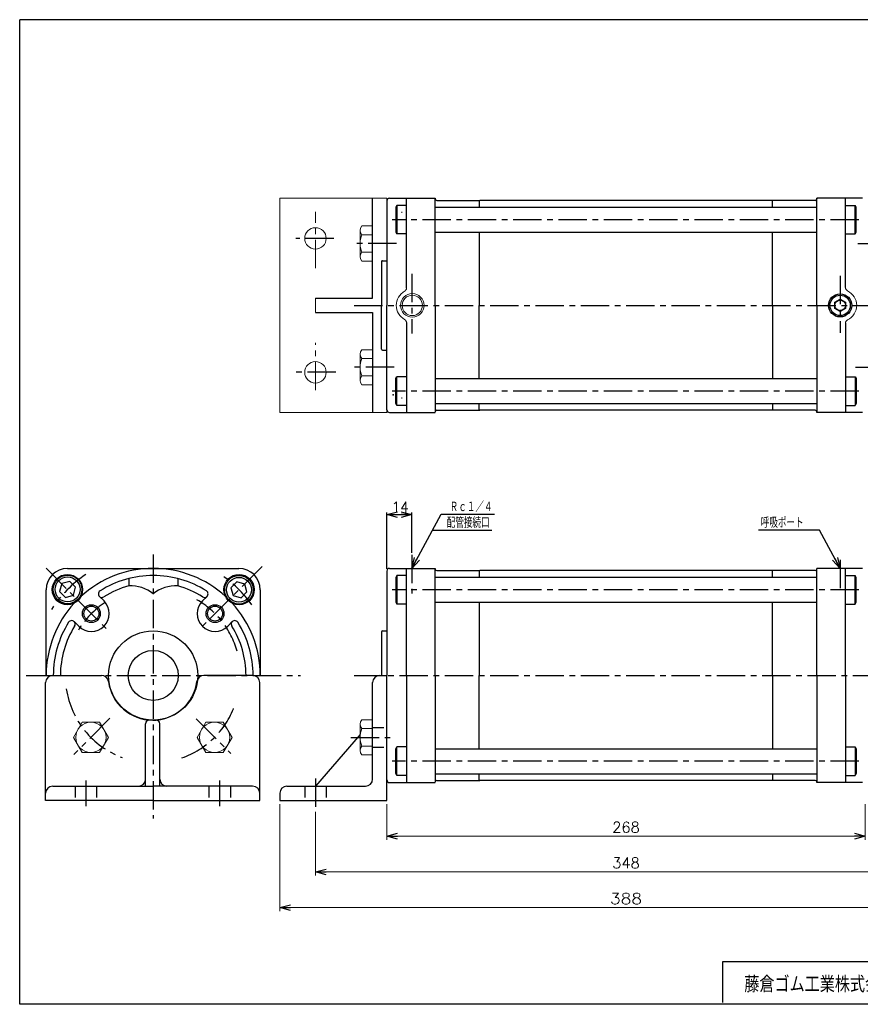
# Model space of a CAD drawing. Header units: millimetres. Extents: x -380 to 408, y -281 to 283.
# Tile 1 of 2: x -380 to 91, y -268 to 283. Entities that reach past the tile are written whole.
import ezdxf
from ezdxf.enums import TextEntityAlignment as Align

# ---------------------------------------------------------------- set-up
doc = ezdxf.new("R2010")
doc.units = ezdxf.units.MM
doc.header["$LTSCALE"] = 0.5
doc.header["$PDSIZE"] = 1
doc.linetypes.add('CENTER', pattern=[50.8, 31.75, -6.35, 6.35, -6.35])
doc.linetypes.add('DASHED', pattern=[19.05, 12.7, -6.35])
doc.layers.add('Layer0016', color=7, linetype='Continuous')
doc.layers.add('ZUWAKU', color=7, linetype='Continuous')
doc.styles.add('FdaStyle0', font='txt.shx', dxfattribs={"bigfont": 'bigfont'})
doc.dimstyles.new('DaDimRotatedStyle', dxfattribs={"dimtxt": 6, "dimasz": 6.000004, "dimexe": 2, "dimexo": 2, "dimgap": 2, "dimtad": 3, "dimdsep": 46, "dimtxsty": 'FdaStyle0', "dimblk1": 'OPEN30', "dimblk2": 'OPEN30', "dimsah": 1, "dimcen": 0.09, "dimclrd": 4, "dimclre": 4, "dimclrt": 4, "dimadec": 0, "dimazin": 2, "dimtfac": 1, "dimtdec": 4, "dimtmove": 0, "dimatfit": 0, "dimfxl": 1, "dimarcsym": 0})

# ---------------------------------------------------------------- blocks, each defined once
blk = doc.blocks.new('_OPEN30')
at = {"color": 0, "linetype": 'ByBlock', "lineweight": -2}
for p, q in [((-1, 0.267949), (0, 0)), ((0, 0), (-1, -0.267949)), ((0, 0), (-1, 0))]:
    blk.add_line(p, q, dxfattribs=at)
blk = doc.blocks.new('DC_GROUP_Φ100_1')
at = {"color": 4, "linetype": 'Continuous', "lineweight": 25}
for p, q in [((-258.33, -31.88), (-261.6, -35.15)), ((-253.87, -33.08), (-258.33, -31.88)), ((-252.67, -37.54), (-253.87, -33.08)), ((-261.6, -35.15), (-260.4, -39.61)), ((-255.94, -40.8), (-252.67, -37.54)), ((-260.4, -39.61), (-255.94, -40.8))]:
    blk.add_line(p, q, dxfattribs=at)
for radius in [8, 6.96]:
    blk.add_circle((-257.13, -36.34), radius, dxfattribs=at)
blk = doc.blocks.new('DC_GROUP_Φ100_2')
at = {"color": 4, "linetype": 'Continuous', "lineweight": 25}
for p, q in [((-356.41, -32.85), (-357.61, -37.31)), ((-351.95, -31.65), (-356.41, -32.85)), ((-348.69, -34.92), (-351.95, -31.65)), ((-357.61, -37.31), (-354.34, -40.57)), ((-349.88, -39.38), (-348.69, -34.92)), ((-354.34, -40.57), (-349.88, -39.38))]:
    blk.add_line(p, q, dxfattribs=at)
for radius in [8, 6.96]:
    blk.add_circle((-353.15, -36.11), radius, dxfattribs=at)
blk = doc.blocks.new('DC_GROUP_Φ100_8')
at = {"color": 4, "linetype": 'Continuous', "lineweight": 13}
for p, q in [((-182.25, -109.15), (-188.35, -109.15)), ((-182.25, -109.15), (-182.25, -128.78)), ((-189.25, -111.6), (-189.25, -126.33)), ((-182.25, -114.06), (-188.35, -114.06)), ((-182.25, -123.87), (-188.35, -123.87)), ((-182.25, -128.78), (-188.35, -128.78))]:
    blk.add_line(p, q, dxfattribs=at)
for centre, radius, start, end in [((-185.47, -111.6), 3.78, 139.5701, 220.4299), ((-175.47, -118.97), 13.78, 159.1359, 200.8641), ((-185.47, -126.33), 3.78, 139.5701, 220.4299)]:
    blk.add_arc(centre, radius, start, end, dxfattribs=at)
blk = doc.blocks.new('DC_GROUP_Φ100_9')
at = {"color": 4, "linetype": 'Continuous', "lineweight": 13}
for p, q in [((-345.02, -110.47), (-349.92, -118.97)), ((-335.2, -110.47), (-345.02, -110.47)), ((-330.3, -118.97), (-335.2, -110.47)), ((-349.92, -118.97), (-345.02, -127.47)), ((-335.2, -127.47), (-330.3, -118.97)), ((-345.02, -127.47), (-335.2, -127.47))]:
    blk.add_line(p, q, dxfattribs=at)
blk.add_circle((-340.11, -118.97), 8.5, dxfattribs=at)
blk = doc.blocks.new('DC_GROUP_Φ100_10')
at = {"color": 4, "linetype": 'Continuous', "lineweight": 13}
for p, q in [((-345.02, -110.47), (-349.92, -118.97)), ((-335.2, -110.47), (-345.02, -110.47)), ((-330.3, -118.97), (-335.2, -110.47)), ((-349.92, -118.97), (-345.02, -127.47)), ((-335.2, -127.47), (-330.3, -118.97)), ((-345.02, -127.47), (-335.2, -127.47))]:
    blk.add_line(p, q, dxfattribs=at)
blk.add_circle((-340.11, -118.97), 8.5, dxfattribs=at)
blk = doc.blocks.new('DC_GROUP_Φ100_11')
at = {"color": 4, "linetype": 'Continuous', "lineweight": 13}
for p, q in [((-275.72, -110.47), (-280.63, -118.97)), ((-265.91, -110.47), (-275.72, -110.47)), ((-261, -118.97), (-265.91, -110.47)), ((-280.63, -118.97), (-275.72, -127.47)), ((-265.91, -127.47), (-261, -118.97)), ((-275.72, -127.47), (-265.91, -127.47))]:
    blk.add_line(p, q, dxfattribs=at)
blk.add_circle((-270.81, -118.97), 8.5, dxfattribs=at)
blk = doc.blocks.new('*D19')
at = {"color": 4, "linetype": 'Continuous', "lineweight": 13}
for p, q in [((-174.25, -156.32), (-174.25, -176.32)), ((93.75, -156.32), (93.75, -176.32)), ((-174.25, -174.32), (93.75, -174.32))]:
    blk.add_line(p, q, dxfattribs=at)
at = {"color": 4, "xscale": 6.000005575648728, "yscale": 5.999978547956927}
for p, rotation in [((-174.25, -174.32), 180), ((93.75, -174.32), 360)]:
    blk.add_blockref('_OPEN30', p, dxfattribs=dict(at, rotation=rotation))
at = {"color": 4, "insert": (-40.25, -172.32), "char_height": 6, "width": 30, "attachment_point": 8, "style": 'FdaStyle0'}
blk.add_mtext('\\T1.00;268', dxfattribs=at)
blk = doc.blocks.new('*D22')
at = {"color": 4, "linetype": 'Continuous', "lineweight": 13}
for p, q in [((-214.25, -160.76), (-214.25, -196.32)), ((133.75, -160.76), (133.75, -196.32)), ((-214.25, -194.32), (133.75, -194.32))]:
    blk.add_line(p, q, dxfattribs=at)
at = {"color": 4, "xscale": 6.000005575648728, "yscale": 5.999978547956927}
for p, rotation in [((-214.25, -194.32), 180), ((133.75, -194.32), 360)]:
    blk.add_blockref('_OPEN30', p, dxfattribs=dict(at, rotation=rotation))
at = {"color": 4, "insert": (-40.25, -192.32), "char_height": 6, "width": 30, "attachment_point": 8, "style": 'FdaStyle0'}
blk.add_mtext('\\T1.00;348', dxfattribs=at)
blk = doc.blocks.new('DC_GROUP_Φ100_15')
at = {"color": 4, "linetype": 'Continuous', "lineweight": 13}
for p, q in [((-234.25, -156.32), (-234.25, -216.32)), ((153.75, -156.32), (153.75, -189.25)), ((153.75, -197.86), (153.75, -216.32)), ((-234.25, -214.32), (153.75, -214.32))]:
    blk.add_line(p, q, dxfattribs=at)
at = {"color": 4, "xscale": 6.000005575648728, "yscale": 5.999978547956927}
for p, rotation in [((-234.25, -214.32), 180), ((153.75, -214.32), 360)]:
    blk.add_blockref('_OPEN30', p, dxfattribs=dict(at, rotation=rotation))
at = {"color": 4, "style": 'FdaStyle0'}
blk.add_text('388', height=6, dxfattribs=at).set_placement((-49.25, -212.32), (-31.25, -212.32), align=Align.FIT)
blk = doc.blocks.new('DC_GROUP_Φ100_20')
at = {"color": 4, "linetype": 'Continuous', "lineweight": 13}
for p, q in [((-189.25, 95.7), (-189.25, 80.98)), ((-182.25, 98.15), (-188.35, 98.15)), ((-182.25, 98.15), (-182.25, 78.52)), ((-182.25, 93.25), (-188.35, 93.25)), ((-182.25, 83.43), (-188.35, 83.43)), ((-182.25, 78.52), (-188.35, 78.52))]:
    blk.add_line(p, q, dxfattribs=at)
for centre, radius, start, end in [((-185.47, 95.7), 3.78, 139.5701, 220.4299), ((-175.47, 88.34), 13.78, 159.1359, 200.8641), ((-185.47, 80.98), 3.78, 139.5701, 220.4299)]:
    blk.add_arc(centre, radius, start, end, dxfattribs=at)
blk = doc.blocks.new('DC_GROUP_Φ100_21')
at = {"color": 4, "linetype": 'Continuous', "lineweight": 13}
for p, q in [((-182.25, 167.45), (-188.35, 167.45)), ((-182.25, 167.45), (-182.25, 147.82)), ((-189.25, 165), (-189.25, 150.27)), ((-182.25, 162.54), (-188.35, 162.54)), ((-182.25, 152.73), (-188.35, 152.73)), ((-182.25, 147.82), (-188.35, 147.82))]:
    blk.add_line(p, q, dxfattribs=at)
for centre, radius, start, end in [((-185.47, 165), 3.78, 139.5701, 220.4299), ((-175.47, 157.63), 13.78, 159.1359, 200.8641), ((-185.47, 150.27), 3.78, 139.5701, 220.4299)]:
    blk.add_arc(centre, radius, start, end, dxfattribs=at)
blk = doc.blocks.new('DC_GROUP_Φ100_22')
at = {"color": 4, "linetype": 'Continuous', "lineweight": 13}
for p, q in [((-182.25, 167.45), (-188.35, 167.45)), ((-182.25, 167.45), (-182.25, 147.82)), ((-189.25, 165), (-189.25, 150.27)), ((-182.25, 162.54), (-188.35, 162.54)), ((-182.25, 152.73), (-188.35, 152.73)), ((-182.25, 147.82), (-188.35, 147.82))]:
    blk.add_line(p, q, dxfattribs=at)
for centre, radius, start, end in [((-185.47, 165), 3.78, 139.5701, 220.4299), ((-175.47, 157.63), 13.78, 159.1359, 200.8641), ((-185.47, 150.27), 3.78, 139.5701, 220.4299)]:
    blk.add_arc(centre, radius, start, end, dxfattribs=at)

msp = doc.modelspace()

# ---------------------------------------------------------------- linework, layer by layer
at = {"color": 4, "linetype": 'Continuous', "lineweight": 13}
for p, q in [((-234.244, 182.986), (-174.244, 182.986)), ((-234.244, 62.986), (-234.244, 182.986)), ((-174.251, 62.986), (-174.251, 182.986)), ((-214.251, 126.986), (-214.251, 118.986)), ((-174.251, 62.986), (-234.244, 62.986))]:
    msp.add_line(p, q, dxfattribs=at)
at = {"color": 4, "linetype": 'Continuous', "lineweight": 25}
for p, q in [((-182.251, 126.986), (-182.251, 182.986)), ((-172.751, 182.986), (-147.251, 182.986)), ((-172.751, 182.986), (-147.251, 182.986)), ((-163.251, 132.652), (-163.251, 182.986)), ((-147.251, 182.986), (-147.251, 182.736)), ((-147.251, 122.986), (-147.251, 182.736)), ((66.749, 182.986), (66.749, 182.736)), ((92.249, 182.986), (66.749, 182.986)), ((66.749, 182.986), (66.749, 182.736)), ((92.249, 182.986), (66.749, 182.986)), ((66.749, 122.986), (66.749, 182.986)), ((82.749, 132.908), (82.749, 182.986)), ((-174.251, 181.486), (-174.251, 147.986)), ((-174.251, 181.486), (-174.251, 122.986)), ((-168.651, 178.986), (-169.251, 177.947)), ((-169.251, 177.947), (-169.251, 164.025)), ((-163.251, 178.986), (-168.651, 178.986)), ((-168.651, 178.986), (-168.651, 162.986)), ((-147.251, 177.986), (66.749, 177.986)), ((-146.251, 181.736), (-122.251, 181.736)), ((-122.511, 181.736), (-122.511, 177.986)), ((41.749, 181.736), (-122.251, 181.736)), ((65.749, 181.736), (41.749, 181.736)), ((41.749, 177.986), (41.749, 181.736)), ((82.749, 178.986), (88.149, 178.986)), ((88.149, 162.986), (88.149, 178.986)), ((88.749, 177.947), (88.149, 178.986)), ((88.749, 164.025), (88.749, 177.947)), ((-165.751, 174.986), (-166.044, 174.986)), ((-169.251, 164.025), (-168.651, 162.986)), ((-163.251, 162.986), (-168.651, 162.986)), ((-147.251, 163.986), (66.749, 163.986)), ((-122.511, 163.986), (-122.511, 122.986)), ((41.749, 122.986), (41.749, 163.986)), ((82.749, 162.986), (88.149, 162.986)), ((88.149, 162.986), (88.749, 164.025)), ((-177.251, 147.486), (-177.251, 122.986)), ((-177.251, 147.486), (-177.251, 122.986)), ((-176.751, 147.986), (-174.251, 147.986)), ((-214.251, 126.986), (-182.251, 126.986)), ((-177.251, 98.486), (-177.251, 122.986)), ((-174.251, 64.486), (-174.251, 122.986)), ((-147.251, 122.986), (-147.251, 63.236)), ((-122.511, 81.986), (-122.511, 122.986)), ((41.749, 122.986), (41.749, 81.986)), ((66.749, 122.986), (66.749, 62.986)), ((-214.251, 118.986), (-182.251, 118.986)), ((-182.251, 118.986), (-182.251, 62.986)), ((-163.251, 113.32), (-163.251, 62.986)), ((82.749, 113.065), (82.749, 62.986)), ((-176.751, 97.986), (-174.251, 97.986)), ((-169.251, 81.947), (-168.651, 82.986)), ((-163.251, 82.986), (-168.651, 82.986)), ((-168.651, 66.986), (-168.651, 82.986)), ((82.749, 82.986), (88.149, 82.986)), ((88.149, 82.986), (88.149, 66.986)), ((88.149, 82.986), (88.749, 81.947)), ((-169.251, 68.025), (-169.251, 81.947)), ((-147.251, 81.986), (66.749, 81.986)), ((88.749, 81.947), (88.749, 68.025)), ((-168.651, 66.986), (-169.251, 68.025)), ((-163.251, 66.986), (-168.651, 66.986)), ((-165.751, 70.986), (-166.044, 70.986)), ((-147.251, 67.986), (66.749, 67.986)), ((-122.511, 64.236), (-122.511, 67.986)), ((41.749, 67.986), (41.749, 64.236)), ((82.749, 66.986), (88.149, 66.986)), ((88.749, 68.025), (88.149, 66.986)), ((-172.751, 62.986), (-147.251, 62.986)), ((-146.251, 64.236), (-122.251, 64.236)), ((41.749, 64.236), (-122.251, 64.236)), ((65.749, 64.236), (41.749, 64.236)), ((66.749, 62.986), (66.749, 63.236)), ((92.249, 62.986), (66.749, 62.986)), ((-174.251, -24.617), (-174.251, 7.009)), ((-174.251, 5.809), (-160.251, 5.809)), ((-160.251, -15.565), (-160.251, 7.009)), ((-160.251, -24.317), (-143.853, 5.97)), ((-143.853, 5.97), (-113.853, 5.97)), ((-148.627, -2.847), (-115.492, -2.847)), ((68.125, -2.847), (34.051, -2.847)), ((79.749, -24.317), (68.125, -2.847)), ((-353.173, -24.317), (-305.173, -24.317)), ((-304.928, -24.317), (-257.173, -24.317)), ((-174.251, -25.817), (-174.251, -59.317)), ((-174.251, -25.817), (-174.251, -84.317)), ((-172.751, -24.317), (-147.251, -24.317)), ((-172.751, -24.317), (-147.251, -24.317)), ((-163.251, -84.317), (-163.251, -24.317)), ((-147.251, -24.317), (-147.251, -24.567)), ((-147.251, -84.317), (-147.251, -24.567)), ((-146.251, -25.567), (-122.251, -25.567)), ((-122.511, -25.567), (-122.511, -29.317)), ((41.749, -25.567), (-122.251, -25.567)), ((65.749, -25.567), (41.749, -25.567)), ((41.749, -29.317), (41.749, -25.567)), ((66.749, -24.317), (66.749, -24.567)), ((92.249, -24.317), (66.749, -24.317)), ((66.749, -24.317), (66.749, -24.567)), ((92.249, -24.317), (66.749, -24.317)), ((66.749, -84.317), (66.749, -24.317)), ((82.749, -84.317), (82.749, -24.317)), ((-318.873, -30.019), (-318.873, -34.154)), ((-291.473, -30.019), (-291.473, -34.154)), ((-168.651, -28.317), (-169.251, -29.356)), ((-169.251, -29.356), (-169.251, -43.278)), ((-163.251, -28.317), (-168.651, -28.317)), ((-168.651, -28.317), (-168.651, -44.317)), ((-147.251, -29.317), (66.749, -29.317)), ((82.749, -28.317), (88.149, -28.317)), ((88.149, -44.317), (88.149, -28.317)), ((88.749, -29.356), (88.149, -28.317)), ((88.749, -43.278), (88.749, -29.356)), ((-365.173, -84.072), (-365.173, -36.317)), ((-245.173, -36.317), (-245.173, -84.317)), ((-335.331, -40.017), (-332.75, -42.598)), ((-275.015, -40.017), (-277.596, -42.598)), ((-169.251, -43.278), (-168.651, -44.317)), ((-147.251, -43.317), (66.749, -43.317)), ((-122.511, -43.317), (-122.511, -84.317)), ((41.749, -84.317), (41.749, -43.317)), ((88.149, -44.317), (88.749, -43.278)), ((-163.251, -44.317), (-168.651, -44.317)), ((82.749, -44.317), (88.149, -44.317)), ((-349.473, -54.159), (-346.892, -56.74)), ((-260.873, -54.159), (-263.454, -56.74)), ((-177.251, -59.817), (-177.251, -84.317)), ((-177.251, -59.817), (-177.251, -84.317)), ((-176.751, -59.317), (-174.251, -59.317)), ((-361.462, -84.317), (-334.185, -84.317)), ((-361.462, -84.317), (-334.185, -84.317)), ((-249.462, -84.317), (-276.739, -84.317)), ((-249.462, -84.317), (-276.739, -84.317)), ((-178.251, -84.317), (-174.251, -84.317)), ((-174.251, -142.817), (-174.251, -84.317)), ((-174.251, -154.317), (-174.251, -84.317)), ((-163.251, -84.317), (-163.251, -144.317)), ((-147.251, -84.317), (-147.251, -144.067)), ((-122.511, -125.317), (-122.511, -84.317)), ((41.749, -84.317), (41.749, -125.317)), ((66.749, -84.317), (66.749, -144.317)), ((82.749, -84.317), (82.749, -144.317)), ((-365.462, -154.317), (-365.462, -88.317)), ((-365.462, -154.317), (-365.462, -88.317)), ((-245.462, -154.317), (-245.462, -88.317)), ((-245.462, -154.317), (-245.462, -88.317)), ((-182.251, -142.317), (-182.251, -88.317)), ((-305.462, -109.317), (-307.462, -109.317)), ((-305.462, -109.317), (-307.462, -109.317)), ((-305.462, -109.317), (-303.462, -109.317)), ((-305.462, -109.317), (-303.462, -109.317)), ((-309.462, -146.317), (-309.462, -111.317)), ((-309.462, -146.317), (-309.462, -111.317)), ((-301.462, -146.317), (-301.462, -111.317)), ((-301.462, -146.317), (-301.462, -111.317)), ((-189.251, -117.411), (-214.251, -146.317)), ((-169.251, -125.356), (-168.651, -124.317)), ((-169.251, -139.278), (-169.251, -125.356)), ((-163.251, -124.317), (-168.651, -124.317)), ((-168.651, -140.317), (-168.651, -124.317)), ((-147.251, -125.317), (66.749, -125.317)), ((82.749, -124.317), (88.149, -124.317)), ((88.149, -124.317), (88.149, -140.317)), ((88.149, -124.317), (88.749, -125.356)), ((88.749, -125.356), (88.749, -139.278)), ((-168.651, -140.317), (-169.251, -139.278)), ((-163.251, -140.317), (-168.651, -140.317)), ((-147.251, -139.317), (66.749, -139.317)), ((-146.251, -143.067), (-122.251, -143.067)), ((-122.511, -143.067), (-122.511, -139.317)), ((41.749, -143.067), (-122.251, -143.067)), ((41.749, -139.317), (41.749, -143.067)), ((65.749, -143.067), (41.749, -143.067)), ((82.749, -140.317), (88.149, -140.317)), ((88.749, -139.278), (88.149, -140.317)), ((-361.462, -146.317), (-305.462, -146.317)), ((-361.462, -146.317), (-305.462, -146.317)), ((-249.462, -146.317), (-305.462, -146.317)), ((-249.462, -146.317), (-305.462, -146.317)), ((-230.251, -146.317), (-186.251, -146.317)), ((-172.751, -144.317), (-147.251, -144.317)), ((66.749, -144.317), (66.749, -144.067)), ((92.249, -144.317), (66.749, -144.317)), ((-305.462, -154.317), (-365.462, -154.317)), ((-305.462, -154.317), (-365.462, -154.317)), ((-305.462, -154.317), (-245.462, -154.317)), ((-305.462, -154.317), (-245.462, -154.317)), ((-234.251, -150.317), (-234.251, -154.317)), ((-234.251, -154.317), (-174.251, -154.317))]:
    msp.add_line(p, q, dxfattribs=at)
at = {"color": 4, "linetype": 'CENTER', "lineweight": 13}
for p, q in [((-214.251, 143.74), (-214.251, 175.39)), ((-214.251, 75.426), (-214.251, 102.062))]:
    msp.add_line(p, q, dxfattribs=at)
at = {"color": 4, "linetype": 'CENTER', "lineweight": 25}
for p, q in [((90.202, 170.986), (-171.34, 170.986)), ((-204.032, 160.486), (-225.341, 160.486)), ((-168.894, 157.634), (-192.98, 157.634)), ((89.705, 157.634), (111.353, 157.634)), ((-160.251, 140.629), (-160.251, 107.224)), ((79.749, 139.611), (79.749, 107.657)), ((-192.517, 122.986), (178.642, 122.986)), ((-170.207, 88.338), (-193.184, 88.338)), ((88.392, 88.338), (112.781, 88.338)), ((-202.779, 85.486), (-227.535, 85.486)), ((90.202, 74.986), (-171.34, 74.986)), ((-305.173, -16.558), (-305.173, -164.497)), ((-160.251, -16.765), (-160.251, -38.416)), ((79.749, -19.524), (79.749, -38.416)), ((-365.2, -24.291), (-330.71, -58.78)), ((-244.053, -23.198), (-279.17, -58.314)), ((90.202, -36.317), (-171.34, -36.317)), ((-376.35, -84.317), (-222.598, -84.317)), ((-192.517, -84.317), (167.436, -84.317)), ((-329.449, -108.305), (-349.685, -128.54)), ((-281.199, -108.58), (-261.67, -128.109)), ((-194.408, -118.965), (-172.387, -118.965)), ((90.202, -132.317), (-171.34, -132.317)), ((-342.962, -143.156), (-342.962, -157.501)), ((-342.962, -143.156), (-342.962, -157.501)), ((-267.962, -143.156), (-267.962, -157.501)), ((-267.962, -143.156), (-267.962, -157.501)), ((-214.251, -141.998), (-214.251, -158.756))]:
    msp.add_line(p, q, dxfattribs=at)
at = {"color": 4, "linetype": 'DASHED', "lineweight": 25}
for p, q in [((-182.251, -113.465), (-174.251, -113.465)), ((-182.251, -124.465), (-174.251, -124.465)), ((-348.962, -146.317), (-348.962, -154.317)), ((-348.962, -146.317), (-348.962, -154.317)), ((-336.962, -146.317), (-336.962, -154.317)), ((-336.962, -146.317), (-336.962, -154.317)), ((-273.962, -146.317), (-273.962, -154.317)), ((-273.962, -146.317), (-273.962, -154.317)), ((-261.962, -146.317), (-261.962, -154.317)), ((-261.962, -146.317), (-261.962, -154.317)), ((-220.251, -146.317), (-220.251, -154.317)), ((-208.251, -146.317), (-208.251, -154.317))]:
    msp.add_line(p, q, dxfattribs=at)
at = {"color": 4, "linetype": 'Continuous', "lineweight": 13}
for centre, radius in [((-214.251, 160.486), 6), ((-160.001, 122.986), 6.597), ((-160.001, 122.986), 5.697), ((-214.251, 85.486), 6)]:
    msp.add_circle(centre, radius, dxfattribs=at)
at = {"color": 4, "linetype": 'Continuous', "lineweight": 25}
for centre, radius in [((-353.256, -36.234), 8.5), ((-257.09, -36.234), 8.5), ((-339.821, -49.669), 5), ((-339.821, -49.669), 4.2), ((-270.525, -49.669), 5), ((-270.525, -49.669), 4.2), ((-305.173, -84.317), 25), ((-305.173, -84.317), 14)]:
    msp.add_circle(centre, radius, dxfattribs=at)
for centre, radius, start, end in [((-172.751, 181.486), 1.5, 90, 180), ((-172.751, 181.486), 1.5, 90, 180), ((-146.251, 182.736), 1, 180, 270), ((65.749, 182.736), 1, 270, 0), ((-176.751, 147.486), 0.5, 90, 180), ((-176.751, 98.486), 0.5, 180, 270), ((-172.751, 64.486), 1.5, 180, 270), ((-146.251, 63.236), 1, 90, 180), ((65.749, 63.236), 1, 0, 90), ((-353.173, -36.317), 12, 90, 180), ((-305.173, -84.317), 60, 90, 132.42335), ((-305.173, -84.317), 60, 47.57665, 89.76563), ((-257.173, -36.317), 12, 0, 90), ((-172.751, -25.817), 1.5, 90, 180), ((-172.751, -25.817), 1.5, 90, 180), ((-146.251, -24.567), 1, 180, 270), ((65.749, -24.567), 1, 270, 0), ((-305.173, -84.317), 56, 90, 122.16041), ((-305.173, -84.317), 56, 57.83959, 90), ((-333.917, -38.603), 2, 122.16041, 302.16041), ((-305.173, -84.317), 52, 105.27556, 122.16041), ((-317.712, -54.121), 20, 51.01605, 93.32953), ((-292.635, -54.121), 20, 86.67047, 128.98395), ((-305.173, -84.317), 52, 57.83959, 74.72444), ((-276.429, -38.603), 2, 237.83959, 57.83959), ((-305.173, -84.317), 60, 137.57665, 179.76563), ((-339.821, -49.669), 10, 225, 45), ((-270.525, -49.669), 10, 135, 315), ((-305.173, -84.317), 60, 0, 42.42335), ((-305.173, -84.317), 56, 147.83959, 180), ((-350.887, -55.574), 2, 327.83959, 147.83959), ((-259.459, -55.574), 2, 32.16041, 212.16041), ((-305.173, -84.317), 56, 0, 32.16041), ((-305.173, -84.317), 52, 147.83959, 180), ((-305.173, -84.317), 52, 0, 32.16041), ((-176.751, -59.817), 0.5, 90, 180), ((-361.462, -88.317), 4, 90, 180), ((-361.462, -88.317), 4, 90, 180), ((-334.185, -88.317), 4, 7.92814, 90), ((-334.185, -88.317), 4, 7.92814, 90), ((-305.462, -84.317), 25, 187.92814, 270), ((-305.462, -84.317), 25, 187.92814, 270), ((-305.462, -84.317), 25, 270, 352.07186), ((-305.462, -84.317), 25, 270, 352.07186), ((-276.739, -88.317), 4, 90, 172.07186), ((-276.739, -88.317), 4, 90, 172.07186), ((-249.462, -88.317), 4, 0, 90), ((-249.462, -88.317), 4, 0, 90), ((-178.251, -88.317), 4, 90, 180), ((-307.462, -111.317), 2, 90, 180), ((-307.462, -111.317), 2, 90, 180), ((-303.462, -111.317), 2, 0, 90), ((-303.462, -111.317), 2, 0, 90), ((-313.462, -142.317), 4, 270, 0), ((-313.462, -142.317), 4, 270, 0), ((-297.462, -142.317), 4, 180, 270), ((-297.462, -142.317), 4, 180, 270), ((-186.251, -142.317), 4, 270, 0), ((-172.751, -142.817), 1.5, 180, 270), ((-146.251, -144.067), 1, 90, 180), ((65.749, -144.067), 1, 0, 90), ((-361.462, -150.317), 4, 90, 180), ((-361.462, -150.317), 4, 90, 180), ((-249.462, -150.317), 4, 0, 90), ((-249.462, -150.317), 4, 0, 90), ((-230.251, -150.317), 4, 90, 180)]:
    msp.add_arc(centre, radius, start, end, dxfattribs=at)
at = {"color": 4, "linetype": 'Continuous', "lineweight": 13}
for centre, radius, start, end in [((-165.251, 132.652), 2, 298.50743, 0), ((84.749, 132.908), 2, 180, 244.417), ((-160.001, 122.986), 9, 118.50743, 241.49257), ((79.999, 122.986), 9, 295.583, 64.417), ((-165.251, 113.32), 2, 0, 61.49257), ((84.749, 113.065), 2, 115.583, 180)]:
    msp.add_arc(centre, radius, start, end, dxfattribs=at)
at = {"color": 4, "linetype": 'CENTER', "lineweight": 25}
for centre, radius, start, end in [((-305.173, -84.317), 68, 123.76225, 147.01796), ((-305.173, -84.317), 68, 35.63092, 56.42583), ((-305.173, -84.317), 49, 123.2866, 148.90521), ((-305.173, -84.317), 49, 16.23038, 60.04185), ((-305.462, -84.317), 49, 188.85877, 249.47002), ((-305.462, -84.317), 49, 289.50648, 339.23482), ((-305.462, -84.317), 49, 289.50648, 339.23482)]:
    msp.add_arc(centre, radius, start, end, dxfattribs=at)
at = {"color": 4, "linetype": 'Continuous'}
msp.add_point((-170.741, 72.798), dxfattribs=at)
at = {"layer": 'Layer0016', "color": 4, "linetype": 'Continuous', "lineweight": 25}
for p, q in [((76.749, 124.718), (79.749, 126.45)), ((76.749, 121.254), (76.749, 124.718)), ((79.749, 126.45), (82.749, 124.718)), ((82.749, 124.718), (82.749, 121.254)), ((79.749, 119.522), (76.749, 121.254)), ((82.749, 121.254), (79.749, 119.522))]:
    msp.add_line(p, q, dxfattribs=at)
for radius in [6.5, 5.7, 3]:
    msp.add_circle((79.749, 122.986), radius, dxfattribs=at)
at = {"layer": 'ZUWAKU', "color": 5, "linetype": 'Continuous', "lineweight": 25}
for p, q in [((-380, -268.5), (-380, 283)), ((396, 283), (-380, 283)), ((408, -268.5), (-380, -268.5))]:
    msp.add_line(p, q, dxfattribs=at)
at = {"layer": 'ZUWAKU', "color": 4, "linetype": 'Continuous', "lineweight": 25}
for p, q in [((14, -244.5), (396, -244.5)), ((14, -267.43), (14, -244.5))]:
    msp.add_line(p, q, dxfattribs=at)

# ---------------------------------------------------------------- block references
at = {"linetype": 'Continuous'}
for name in ['DC_GROUP_Φ100_21', 'DC_GROUP_Φ100_22', 'DC_GROUP_Φ100_20', 'DC_GROUP_Φ100_2', 'DC_GROUP_Φ100_1', 'DC_GROUP_Φ100_8', 'DC_GROUP_Φ100_9', 'DC_GROUP_Φ100_10', 'DC_GROUP_Φ100_11', 'DC_GROUP_Φ100_15']:
    msp.add_blockref(name, (0, 0), dxfattribs=at)
at = {"color": 4, "xscale": 6.000005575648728, "yscale": 5.999978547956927}
for p, rotation in [((-174.251, 5.809), 180), ((-160.251, 5.809), 360), ((-160.251, -24.317), 241.5686415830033), ((79.749, -24.317), 298.4313584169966)]:
    msp.add_blockref('_OPEN30', p, dxfattribs=dict(at, rotation=rotation))

# ---------------------------------------------------------------- texts
at = {"color": 4, "style": 'FdaStyle0'}
for s, width, p, p2 in [('14', 0.8, (-171.584, 7.009), (-161.984, 7.009)), ('Ｒｃ１／４', 0.666667, (-139.053, 7.17), (-115.053, 7.17)), ('配管接続口', 0.666667, (-140.692, -1.647), (-116.692, -1.647)), ('呼吸ポート', 0.666667, (35.251, -1.647), (59.251, -1.647))]:
    msp.add_text(s, height=6, dxfattribs=dict(at, width=width)).set_placement(p, p2, align=Align.FIT)
at = {"layer": 'ZUWAKU', "color": 4, "style": 'FdaStyle0', "width": 0.652778}
msp.add_text('藤倉ゴム工業株式会社', height=9, dxfattribs=at).set_placement((26.025, -261.815), (110.625, -261.815), align=Align.FIT)

# ---------------------------------------------------------------- dimensions: what is measured, and where the dimension line sits
at = {"linetype": 'Continuous', "lineweight": 13}
for base, p1, p2, picture, middle in [((93.749, -174.317), (-174.251, -154.317), (93.749, -154.317), '*D19', (-40.251, -174.317)), ((133.749, -194.317), (-214.251, -158.756), (133.749, -158.756), '*D22', (-40.251, -194.317))]:
    dim = msp.add_linear_dim(base=base, p1=p1, p2=p2, dimstyle='DaDimRotatedStyle', override={"dimtxt": 6, "dimasz": 6.000004, "dimexe": 2, "dimexo": 2, "dimgap": 2, "dimtad": 3, "dimtih": 0, "dimtoh": 0, "dimdec": 2, "dimzin": 8, "dimtxsty": 'FdaStyle0', "dimblk1": 'OPEN30', "dimblk2": 'OPEN30', "dimsah": 1, "dimclrd": 4, "dimclre": 4, "dimclrt": 4, "dimazin": 2, "dimtofl": 1, "dimatfit": 0, "dimtolj": 0, "dimtzin": 8}, dxfattribs=at)
    dim.commit()
    dim.dimension.update_dxf_attribs({"geometry": picture, "text_midpoint": middle})

doc.saveas('drawing.dxf')
